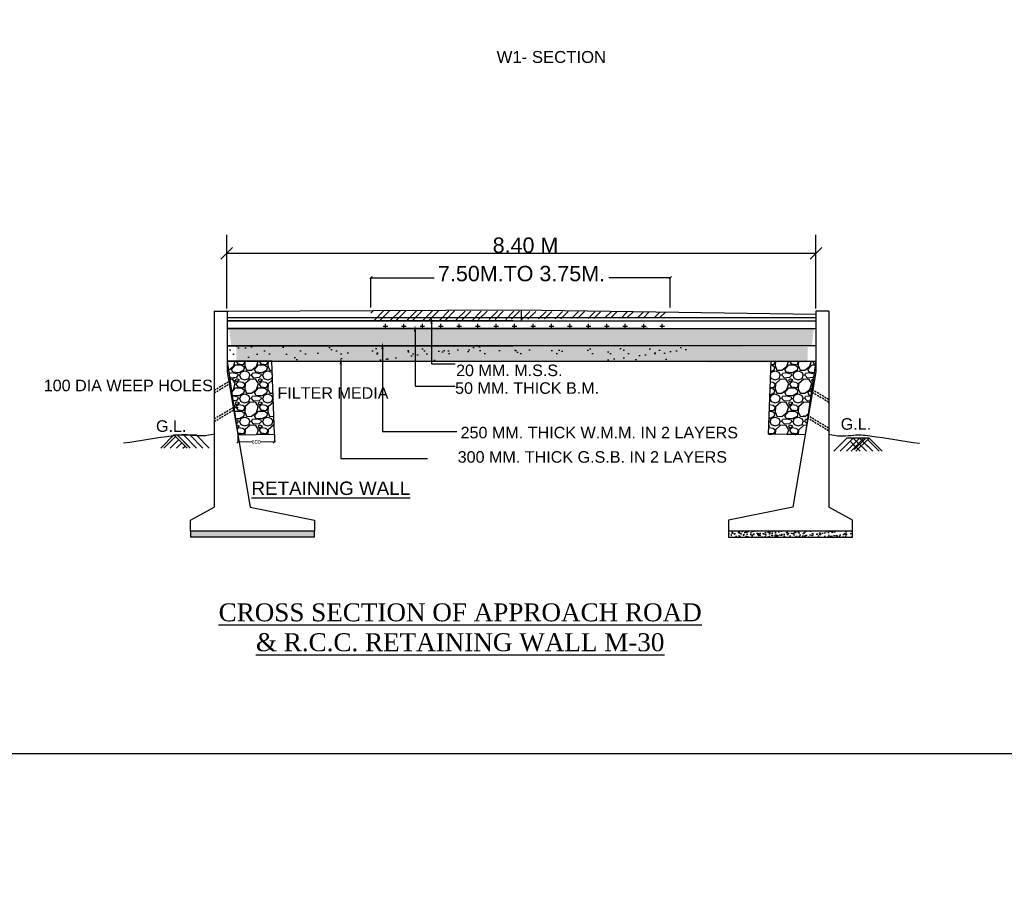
# Model space of a CAD drawing. Header units: millimetres. Extents: x -110772 to 10578, y 1312 to 153908.
# Tile 9 of 19: x -105587 to -104946, y 151248 to 151808. Entities that reach past the tile are written whole.
import ezdxf

# ---------------------------------------------------------------- set-up
doc = ezdxf.new("R2010")
doc.units = ezdxf.units.MM
doc.header["$MEASUREMENT"] = 0
doc.header["$PDMODE"] = 35
doc.header["$PDSIZE"] = -50
doc.linetypes.add('DASHED2', pattern=[0.375, 0.25, -0.125])
doc.styles.add('GOMTI', font='arial.ttf', dxfattribs={"height": 5})
doc.styles.get("Standard").update_dxf_attribs({"font": 'arial.ttf', "height": 2.5})
doc.dimstyles.get("Standard").update_dxf_attribs({"dimtxt": 2.5, "dimasz": 1.5, "dimexe": 0.18, "dimexo": 0.0625, "dimgap": 0.09, "dimtad": 0, "dimtih": 1, "dimtoh": 1, "dimdec": 1, "dimzin": 0, "dimdsep": 46, "dimtxsty": 'Standard', "dimblk": 'OBLIQUE', "dimcen": 0.5, "dimadec": 0, "dimazin": 0, "dimtfac": 1, "dimtdec": 1, "dimtofl": 0, "dimtmove": 0, "dimatfit": 3, "dimfxl": 1, "dimtolj": 1, "dimtzin": 0, "dimlwd": 5, "dimarcsym": 0})
pattern_1 = [(50, (142779.7787, -75808.39), (5.37945137, -0.47064101), [0.5625, -6.1875]), (355, (142779.779, -75808.39), (-1.040635, 5.641441), [0.45, -4.95]), (100.4514445, (142780.227, -75808.4294), (4.33881635, 5.17079993), [0.47805144, -5.25856584]), (46.1842, (142779.779, -75806.89), (8.00430998, -1.2413946), [0.84375, -9.28125]), (96.6356355, (142780.446, -75806.994), (7.0099646, 7.3058895), [0.71707757, -7.8878532]), (351.184164, (142779.779, -75806.89), (7.00996459, 7.3058895), [0.675, -7.425]), (21, (142780.5287, -75807.265), (4.47680289, -3.01964168), [0.5625, -6.1875]), (326, (142780.529, -75807.265), (1.82486499, 5.43862534), [0.45, -4.95]), (71.4514447, (142780.902, -75807.517), (6.301667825, 2.41898365), [0.478051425, -5.25856584]), (37.5, (142779.7787, -75808.3902), (0.091198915, 2.496703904), [0, -4.89, 0, -5.025, 0, -4.96875]), (7.5, (142779.7787, -75808.3902), (1.97302153, 2.95808784), [0, -2.865, 0, -4.7775, 0, -1.89375]), (327.5, (142778.1062, -75808.3902), (4.003668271, -0.169161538), [0, -1.875, 0, -5.85, 0, -7.7625]), (317.5, (142777.3562, -75808.3902), (4.37389627, 0.750787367), [0, -2.4375, 0, -3.885, 0, -5.5125])]
pattern_2 = [(228.0127875, (142790.5787, -75793.3902), (-120, -135), [2.01804, -199.7863207]), (184.96974073, (142789.2287, -75794.8902), (180, 15), [3.46302, -342.8388714]), (132.51044708, (142785.7787, -75795.1902), (150, -165), [2.44182, -241.74048894]), (267.273689, (142779.9287, -75798.9402), (15, 300), [3.15357, -312.2033706]), (292.83365418, (142779.7787, -75802.0902), (-75, 180), [3.092325, -306.1405969]), (357.273689, (142780.9787, -75804.9402), (-300, 15), [3.15357, -312.2033706]), (37.69424047, (142784.1287, -75805.0902), (-195, -150), [4.170435, -412.87272823]), (72.25532837, (142787.4287, -75802.5402), (105, 330), [3.93732, -389.79482245]), (121.42956562, (142788.6287, -75798.7902), (-120, 195), [3.16425, -313.26109665]), (175.2363583, (142786.9787, -75796.0902), (165, -15), [3.61248, -177.0114387]), (222.3974378, (142783.37873, -75795.7902), (-180, -165), [4.67172, -462.5006251]), (138.81407483, (142794.7787, -75799.0902), (-105, 90), [1.594515, -157.8576722]), (171.4692344, (142793.5787, -75798.0402), (195, -30), [3.033555, -300.32267124]), (225, (142790.579, -75797.59), (-2e-15, -15), [2.121315, -19.09188844]), (203.1985905, (142789.5287, -75795.7902), (75, 30), [1.14237, -113.0942266]), (291.8014095, (142788.4787, -75796.2402), (-15, 45), [1.615545, -79.1619271]), (30.9637565, (142789.0787, -75797.7402), (45, 30), [2.623935, -84.8403434]), (161.5650512, (142791.3287, -75796.39), (30, -15), [1.897365, -45.5367999]), (16.38954033, (142779.7787, -75796.2402), (150, 45), [2.658, -263.1426772]), (70.34617594, (142782.3287, -75795.4902), (-60, -165), [2.229915, -220.7611162]), (293.1985905, (142791.3287, -75793.3902), (-30, 75), [2.284725, -111.9518716]), (343.61045967, (142792.2287, -75795.4902), (-150, 45), [2.658, -263.1426772]), (339.4439548, (142779.7787, -75805.5402), (-75, 30), [2.5632, -125.5968562]), (294.77514057, (142782.1787, -75806.4402), (-75, 165), [2.14767, -212.61964595]), (66.8014095, (142791.4787, -75808.3902), (30, 75), [2.284725, -111.9518716]), (17.35402464, (142792.3787, -75806.2902), (-195, -60), [2.514465, -248.9313542]), (69.4439548, (142784.1287, -75808.3902), (-30, -75), [1.2816, -126.8784562]), (101.3099325, (142790.5787, -75808.3902), (-15, 60), [0.76485, -75.7204427]), (165.9637565, (142790.4287, -75807.6402), (45, -15), [3.092325, -58.7542594]), (186.00900596, (142787.4287, -75806.8902), (150, 15), [2.86575, -283.7088476]), (303.6900675, (142789.0787, -75799.09), (-15, 30), [2.16333, -51.9199391]), (353.15722659, (142790.2787, -75800.8902), (255, -30), [3.77691, -373.91343936]), (60.9453959, (142794.0287, -75801.3402), (-60, -105), [1.54434, -152.8901121]), (90, (142794.779, -75799.99), (-15, 15), [0.9, -14.1]), (120.25643716, (142787.1287, -75806.4402), (60, -105), [2.08386, -206.30279984]), (48.0127875, (142786.0787, -75804.6402), (120, 135), [4.03608, -197.7682807]), (0, (142788.779, -75801.64), (15, 15), [3.9, -11.1]), (325.30484647, (142792.6787, -75801.6402), (150, -105), [2.37171, -234.7991145]), (254.0546041, (142794.6287, -75802.9902), (-15, -60), [2.18403, -107.01761834]), (207.64597536, (142794.0287, -75805.0902), (-285, -150), [3.555975, -352.04211273]), (175.42607874, (142790.8787, -75806.7402), (-195, 15), [3.761985, -372.4361011])]

# ---------------------------------------------------------------- blocks, each defined once
blk = doc.blocks.new('_Oblique')
at = {"color": 0, "linetype": 'ByBlock', "lineweight": -2}
blk.add_line((-0.5, -0.5), (0.5, 0.5), dxfattribs=at)
blk = doc.blocks.new('*D23')
at = {"color": 0, "lineweight": -2, "transparency": 16777216}
for p, q in [((-105444.56, 151537.85), (-105444.56, 151533.21)), ((-105420.83, 151538.27), (-105420.83, 151533.21))]:
    blk.add_line(p, q, dxfattribs=at)
at = {"color": 0, "lineweight": 5, "transparency": 16777216}
for p, q in [((-105444.56, 151533.39), (-105435.55, 151533.39)), ((-105420.83, 151533.39), (-105429.84, 151533.39))]:
    blk.add_line(p, q, dxfattribs=at)
at = {"layer": 'Defpoints', "color": 0, "transparency": 16777216}
for p in [(-105444.56, 151537.92), (-105420.83, 151538.33), (-105420.83, 151533.39)]:
    blk.add_point(p, dxfattribs=at)
at = {"color": 0, "lineweight": 5, "transparency": 16777216, "xscale": 1.5, "yscale": 1.5, "zscale": 1.5, "rotation": 180}
blk.add_blockref('_Oblique', (-105444.56, 151533.39), dxfattribs=at)
at = {"color": 0, "lineweight": 5, "transparency": 16777216, "xscale": 1.5, "yscale": 1.5, "zscale": 1.5}
blk.add_blockref('_Oblique', (-105420.83, 151533.39), dxfattribs=at)
at = {"color": 0, "transparency": 16777216, "insert": (-105432.7, 151533.39), "char_height": 2.5, "attachment_point": 5}
blk.add_mtext('\\A1;600', dxfattribs=at)

msp = doc.modelspace()

# ---------------------------------------------------------------- hatches: boundary and pattern name
h = msp.add_hatch()
h.set_pattern_fill('AR-CONC', color=256, scale=0.75)
h.set_pattern_definition(pattern_1)
h.paths.add_polyline_path([(-105394.84, 151471.53), (-105394.84, 151475.38), (-105475.35, 151475.38), (-105475.35, 151471.53)])
h.paths.add_polyline_path([(-105438.89, 151493.95), (-105331.3, 151493.95), (-105331.3, 151511.97), (-105438.89, 151511.97)], flags=9)
h.paths.add_polyline_path([(-105116.53, 151684.14), (-104956.04, 151684.14), (-104956.04, 151695.77), (-105116.53, 151695.77)], flags=9)
h.paths.add_polyline_path([(-105266.04, 151612.08), (-105192.88, 151612.08), (-105192.88, 151623.72), (-105266.04, 151623.72)], flags=9)
h.paths.add_polyline_path([(-105282.47, 151553.72), (-105114.98, 151553.72), (-105114.98, 151565.36), (-105282.47, 151565.36)], flags=9)
h.paths.add_polyline_path([(-105263.1, 151569.56), (-105148.04, 151569.56), (-105148.04, 151581.2), (-105263.1, 151581.2)], flags=9)
h.paths.add_polyline_path([(-105266.67, 151598.52), (-105161.5, 151598.52), (-105161.5, 151610.16), (-105266.67, 151610.16)], flags=9)
h.paths.add_polyline_path([(-105822.07, 152076.37), (-105786.29, 152076.37), (-105786.29, 152091.83), (-105822.07, 152091.83)], flags=9)
h.paths.add_polyline_path([(-105403.31, 151741.6), (-105403.31, 151783.23), (-105418.77, 151783.23), (-105418.77, 151741.6)], flags=9)
h.paths.add_polyline_path([(-105403.31, 151805.24), (-105403.31, 151841.04), (-105418.77, 151841.04), (-105418.77, 151805.24)], flags=9)
h.paths.add_polyline_path([(-105083.3, 151743.66), (-105083.3, 151785.28), (-105098.76, 151785.28), (-105098.76, 151743.66)], flags=9)
h.paths.add_polyline_path([(-105082.5, 151807.27), (-105082.5, 151843.07), (-105097.96, 151843.07), (-105097.96, 151807.27)], flags=9)
h.paths.add_polyline_path([(-105141.79, 151742.84), (-105141.79, 151784.46), (-105157.24, 151784.46), (-105157.24, 151742.84)], flags=9)
h.paths.add_polyline_path([(-105140.99, 151800.65), (-105140.99, 151842.27), (-105156.44, 151842.27), (-105156.44, 151800.65)], flags=9)
h.paths.add_polyline_path([(-105775.4, 152070.26), (-105775.4, 152098.88), (-105787.76, 152098.88), (-105787.76, 152070.26)], flags=9)
h.paths.add_polyline_path([(-105194.92, 151741.6), (-105194.92, 151783.23), (-105210.38, 151783.23), (-105210.38, 151741.6)], flags=9)
h.paths.add_polyline_path([(-105196.22, 151805.47), (-105196.22, 151841.27), (-105211.68, 151841.27), (-105211.68, 151805.47)], flags=9)
h.paths.add_polyline_path([(-105253.53, 151741.6), (-105253.53, 151783.23), (-105268.99, 151783.23), (-105268.99, 151741.6)], flags=9)
h.paths.add_polyline_path([(-105252.73, 151805.24), (-105252.73, 151841.04), (-105268.19, 151841.04), (-105268.19, 151805.24)], flags=9)
h.paths.add_polyline_path([(-105309.35, 151741.6), (-105309.35, 151783.23), (-105324.81, 151783.23), (-105324.81, 151741.6)], flags=9)
h.paths.add_polyline_path([(-105308.55, 151805.16), (-105308.55, 151840.95), (-105324.01, 151840.95), (-105324.01, 151805.16)], flags=9)
h.paths.add_polyline_path([(-106218.61, 151741.6), (-106218.61, 151783.23), (-106234.06, 151783.23), (-106234.06, 151741.6)], flags=9)
h.paths.add_polyline_path([(-106218.61, 151805.16), (-106218.61, 151840.95), (-106234.06, 151840.95), (-106234.06, 151805.16)], flags=9)
h.paths.add_polyline_path([(-106162.89, 151741.6), (-106162.89, 151783.23), (-106178.35, 151783.23), (-106178.35, 151741.6)], flags=9)
h.paths.add_polyline_path([(-106162.89, 151805.16), (-106162.89, 151840.95), (-106178.35, 151840.95), (-106178.35, 151805.16)], flags=9)
h.paths.add_polyline_path([(-106107.62, 151741.6), (-106107.62, 151783.23), (-106123.08, 151783.23), (-106123.08, 151741.6)], flags=9)
h.paths.add_polyline_path([(-106107.62, 151805.16), (-106107.62, 151840.95), (-106123.08, 151840.95), (-106123.08, 151805.16)], flags=9)
h.paths.add_polyline_path([(-106051.03, 151741.6), (-106051.03, 151783.23), (-106066.48, 151783.23), (-106066.48, 151741.6)], flags=9)
h.paths.add_polyline_path([(-106051.03, 151805.16), (-106051.03, 151840.95), (-106066.48, 151840.95), (-106066.48, 151805.16)], flags=9)
h.paths.add_polyline_path([(-105995.31, 151747.43), (-105995.31, 151783.23), (-106010.77, 151783.23), (-106010.77, 151747.43)], flags=9)
h.paths.add_polyline_path([(-105995.31, 151805.24), (-105995.31, 151841.04), (-106010.77, 151841.04), (-106010.77, 151805.24)], flags=9)
h.paths.add_polyline_path([(-105942.26, 151747.43), (-105942.26, 151783.23), (-105957.71, 151783.23), (-105957.71, 151747.43)], flags=9)
h.paths.add_polyline_path([(-105942.26, 151805.16), (-105942.26, 151840.95), (-105957.71, 151840.95), (-105957.71, 151805.16)], flags=9)
h.paths.add_polyline_path([(-105883.89, 151747.43), (-105883.89, 151783.23), (-105899.35, 151783.23), (-105899.35, 151747.43)], flags=9)
h.paths.add_polyline_path([(-105883.89, 151805.24), (-105883.89, 151841.04), (-105899.35, 151841.04), (-105899.35, 151805.24)], flags=9)
h.paths.add_polyline_path([(-105783.33, 151753.26), (-105783.33, 151783.23), (-105798.79, 151783.23), (-105798.79, 151753.26)], flags=9)
h.paths.add_polyline_path([(-105783.33, 151805.24), (-105783.33, 151841.04), (-105798.79, 151841.04), (-105798.79, 151805.24)], flags=9)
h.paths.add_polyline_path([(-105463.32, 151741.38), (-105463.32, 151783), (-105478.77, 151783), (-105478.77, 151741.38)], flags=9)
h.paths.add_polyline_path([(-105463.32, 151804.93), (-105463.32, 151840.73), (-105478.77, 151840.73), (-105478.77, 151804.93)], flags=9)
h.paths.add_polyline_path([(-105518.66, 151747.2), (-105518.66, 151783), (-105534.12, 151783), (-105534.12, 151747.2)], flags=9)
h.paths.add_polyline_path([(-105518.66, 151804.93), (-105518.66, 151840.73), (-105534.12, 151840.73), (-105534.12, 151804.93)], flags=9)
h.paths.add_polyline_path([(-105574.74, 151747.2), (-105574.74, 151783), (-105590.2, 151783), (-105590.2, 151747.2)], flags=9)
h.paths.add_polyline_path([(-105574.74, 151805.01), (-105574.74, 151840.81), (-105590.2, 151840.81), (-105590.2, 151805.01)], flags=9)
h.paths.add_polyline_path([(-105631.01, 151747.2), (-105631.01, 151783), (-105646.46, 151783), (-105646.46, 151747.2)], flags=9)
h.paths.add_polyline_path([(-105631.01, 151804.93), (-105631.01, 151840.73), (-105646.46, 151840.73), (-105646.46, 151804.93)], flags=9)
h.paths.add_polyline_path([(-105686.87, 151747.2), (-105686.87, 151783), (-105702.33, 151783), (-105702.33, 151747.2)], flags=9)
h.paths.add_polyline_path([(-105686.87, 151805.01), (-105686.87, 151840.81), (-105702.32, 151840.81), (-105702.32, 151805.01)], flags=9)
h.paths.add_polyline_path([(-105743.83, 151747.2), (-105743.83, 151783), (-105759.29, 151783), (-105759.29, 151747.2)], flags=9)
h.paths.add_polyline_path([(-105743.83, 151805.01), (-105743.83, 151840.81), (-105759.29, 151840.81), (-105759.29, 151805.01)], flags=9)
h.paths.add_polyline_path([(-105365.52, 151741.6), (-105365.52, 151783.23), (-105380.98, 151783.23), (-105380.98, 151741.6)], flags=9)
h.paths.add_polyline_path([(-105364.72, 151805.24), (-105364.72, 151841.04), (-105380.18, 151841.04), (-105380.18, 151805.24)], flags=9)
h.paths.add_polyline_path([(-105826.41, 151747.43), (-105826.41, 151783.23), (-105841.86, 151783.23), (-105841.86, 151747.43)], flags=9)
h.paths.add_polyline_path([(-105826.41, 151805.24), (-105826.41, 151841.04), (-105841.86, 151841.04), (-105841.86, 151805.24)], flags=9)
h.paths.add_polyline_path([(-105637.86, 152059.18), (-105479.81, 152059.18), (-105479.81, 152074.63), (-105637.86, 152074.63)], flags=9)
h.paths.add_polyline_path([(-105353.41, 152070.26), (-105353.41, 152098.88), (-105365.77, 152098.88), (-105365.77, 152070.26)], flags=9)
h.paths.add_polyline_path([(-106377.77, 151832.96), (-106310.57, 151832.96), (-106310.57, 151848.42), (-106377.77, 151848.42)], flags=9)
h.paths.add_polyline_path([(-105657.59, 151996.16), (-105587.45, 151996.16), (-105587.45, 152011.61), (-105657.59, 152011.61)], flags=9)
h.paths.add_polyline_path([(-105998.46, 152119.36), (-105459.7, 152121.72), (-105459.77, 152137.17), (-105998.53, 152134.82)], flags=9)
h.paths.add_polyline_path([(-106366.39, 152085.38), (-106308.41, 152085.38), (-106308.41, 152100.84), (-106366.39, 152100.84)], flags=9)
h.paths.add_polyline_path([(-106366.39, 152071.17), (-106308.41, 152071.17), (-106308.41, 152086.62), (-106366.39, 152086.62)], flags=9)
h.paths.add_polyline_path([(-106363.83, 152056.44), (-106310.97, 152056.44), (-106310.97, 152071.89), (-106363.83, 152071.89)], flags=9)
h.paths.add_polyline_path([(-106366.39, 152041.53), (-106308.41, 152041.53), (-106308.41, 152056.99), (-106366.39, 152056.99)], flags=9)
h.paths.add_polyline_path([(-106366.39, 152025.67), (-106308.41, 152025.67), (-106308.41, 152041.13), (-106366.39, 152041.13)], flags=9)
h.paths.add_polyline_path([(-106366.39, 152012.32), (-106308.41, 152012.32), (-106308.41, 152027.78), (-106366.39, 152027.78)], flags=9)
h.paths.add_polyline_path([(-106366.39, 151997.31), (-106308.41, 151997.31), (-106308.41, 152012.77), (-106366.39, 152012.77)], flags=9)
h.paths.add_polyline_path([(-106364.9, 151846.55), (-106312.04, 151846.55), (-106312.04, 151862), (-106364.9, 151862)], flags=9)
h.paths.add_polyline_path([(-106364.9, 151861.01), (-106312.04, 151861.01), (-106312.04, 151876.46), (-106364.9, 151876.46)], flags=9)
h.paths.add_polyline_path([(-106364.9, 151875.47), (-106312.04, 151875.47), (-106312.04, 151890.92), (-106364.9, 151890.92)], flags=9)
h.paths.add_polyline_path([(-106364.9, 151891), (-106312.04, 151891), (-106312.04, 151906.46), (-106364.9, 151906.46)], flags=9)
h.paths.add_polyline_path([(-106364.9, 151906), (-106312.04, 151906), (-106312.04, 151921.45), (-106364.9, 151921.45)], flags=9)
h.paths.add_polyline_path([(-106364.9, 151921.53), (-106312.04, 151921.53), (-106312.04, 151936.98), (-106364.9, 151936.98)], flags=9)
h.paths.add_polyline_path([(-106364.9, 151936.53), (-106312.04, 151936.53), (-106312.04, 151951.98), (-106364.9, 151951.98)], flags=9)
h.paths.add_polyline_path([(-106364.9, 151950.99), (-106312.04, 151950.99), (-106312.04, 151966.44), (-106364.9, 151966.44)], flags=9)
h.paths.add_polyline_path([(-106364.37, 151966.52), (-106311.51, 151966.52), (-106311.51, 151981.97), (-106364.37, 151981.97)], flags=9)
h.paths.add_polyline_path([(-106363.83, 151982.59), (-106310.97, 151982.59), (-106310.97, 151998.04), (-106363.83, 151998.04)], flags=9)
h.paths.add_polyline_path([(-105262.22, 152032.52), (-105201.98, 152032.78), (-105202.04, 152048.24), (-105262.29, 152047.98)], flags=9)
h.paths.add_polyline_path([(-105986.32, 152036.16), (-105926.08, 152036.16), (-105926.08, 152051.62), (-105986.32, 152051.62)], flags=9)
h.paths.add_polyline_path([(-105545.21, 151747.43), (-105545.21, 151783.23), (-105560.67, 151783.23), (-105560.67, 151747.43)], flags=9)
h.paths.add_polyline_path([(-105545.21, 151805.24), (-105545.21, 151841.04), (-105560.67, 151841.04), (-105560.67, 151805.24)], flags=9)
h.paths.add_polyline_path([(-105349.73, 151741.6), (-105349.73, 151783.23), (-105365.19, 151783.23), (-105365.19, 151741.6)], flags=9)
h.paths.add_polyline_path([(-105349.74, 151805.24), (-105349.74, 151841.04), (-105365.19, 151841.04), (-105365.19, 151805.24)], flags=9)
h.paths.add_polyline_path([(-105432.33, 151741.6), (-105432.33, 151783.23), (-105447.79, 151783.23), (-105447.79, 151741.6)], flags=9)
h.paths.add_polyline_path([(-105432.34, 151805.24), (-105432.34, 151841.04), (-105447.79, 151841.04), (-105447.79, 151805.24)], flags=9)
h.paths.add_polyline_path([(-105490.33, 151741.84), (-105490.33, 151783.46), (-105505.78, 151783.46), (-105505.78, 151741.84)], flags=9)
h.paths.add_polyline_path([(-105490.33, 151805.47), (-105490.33, 151841.27), (-105505.78, 151841.27), (-105505.78, 151805.47)], flags=9)
h.paths.add_polyline_path([(-105602.66, 151745.35), (-105602.66, 151781.15), (-105618.12, 151781.15), (-105618.12, 151745.35)], flags=9)
h.paths.add_polyline_path([(-105602.66, 151803.16), (-105602.66, 151838.96), (-105618.12, 151838.96), (-105618.12, 151803.16)], flags=9)
h.paths.add_polyline_path([(-105658.28, 151747.1), (-105658.28, 151782.9), (-105673.74, 151782.9), (-105673.74, 151747.1)], flags=9)
h.paths.add_polyline_path([(-105658.28, 151804.83), (-105658.28, 151840.62), (-105673.74, 151840.62), (-105673.74, 151804.83)], flags=9)
h.paths.add_polyline_path([(-105714.34, 151747.2), (-105714.34, 151783), (-105729.8, 151783), (-105729.8, 151747.2)], flags=9)
h.paths.add_polyline_path([(-105714.34, 151805.01), (-105714.34, 151840.81), (-105729.8, 151840.81), (-105729.8, 151805.01)], flags=9)
h.paths.add_polyline_path([(-105769.83, 151753.26), (-105769.83, 151783.23), (-105785.29, 151783.23), (-105785.29, 151753.26)], flags=9)
h.paths.add_polyline_path([(-105769.83, 151805.16), (-105769.83, 151840.95), (-105785.29, 151840.95), (-105785.29, 151805.16)], flags=9)
h.paths.add_polyline_path([(-106143.12, 151448.62), (-105830.08, 151448.62), (-105830.08, 151473.53), (-106143.12, 151473.53)], flags=9)
h.paths.add_polyline_path([(-105732.07, 151559.39), (-105641.44, 151559.39), (-105641.44, 151571.03), (-105732.07, 151571.03)], flags=9)
h.paths.add_polyline_path([(-106222.45, 151569.51), (-106163.46, 151596.46), (-106169.03, 151608.66), (-106228.03, 151581.71)], flags=9)
h.paths.add_polyline_path([(-106007.14, 151667.83), (-105971.28, 151667.83), (-105971.28, 151679.32), (-106007.14, 151679.32)], flags=9)
h.paths.add_polyline_path([(-105984.88, 151429.24), (-105899.01, 151429.24), (-105899.01, 151447.27), (-105984.88, 151447.27)], flags=9)
h.paths.add_polyline_path([(-106385.3, 151594.36), (-106247.07, 151594.36), (-106247.07, 151647.58), (-106385.3, 151647.58)], flags=9)
h.paths.add_polyline_path([(-105940.58, 151583.45), (-105867.42, 151583.45), (-105867.42, 151595.09), (-105940.58, 151595.09)], flags=9)
h.paths.add_polyline_path([(-105939.86, 151535.53), (-105772.36, 151535.53), (-105772.36, 151547.17), (-105939.86, 151547.17)], flags=9)
h.paths.add_polyline_path([(-105939.44, 151546.94), (-105824.39, 151546.94), (-105824.39, 151558.58), (-105939.44, 151558.58)], flags=9)
h.paths.add_polyline_path([(-105941.9, 151571.09), (-105836.73, 151571.09), (-105836.73, 151582.73), (-105941.9, 151582.73)], flags=9)
h.paths.add_polyline_path([(-106134.87, 151566.3), (-106039.73, 151566.3), (-106039.73, 151594.38), (-106134.87, 151594.38)], flags=9)
h.paths.add_polyline_path([(-106002.57, 151646.8), (-105966.71, 151646.8), (-105966.71, 151658.29), (-106002.57, 151658.29)], flags=9)
h.paths.add_polyline_path([(-105344.18, 151429.24), (-105258.32, 151429.24), (-105258.32, 151447.27), (-105344.18, 151447.27)], flags=9)
h.paths.add_polyline_path([(-105203.87, 152127.86), (-105106.98, 152127.22), (-105106.88, 152142.67), (-105203.77, 152143.32)], flags=9)
h.paths.add_polyline_path([(-106346.53, 152125.73), (-106247.9, 152126.16), (-106247.97, 152141.61), (-106346.6, 152141.18)], flags=9)
h.paths.add_polyline_path([(-106275.1, 151737.35), (-106275.1, 151798.92), (-106291.11, 151798.92), (-106291.11, 151737.35)], flags=9)
h.paths.add_polyline_path([(-106275.1, 151797.91), (-106275.1, 151849.4), (-106303.61, 151849.4), (-106303.61, 151797.91)], flags=9)
h = msp.add_hatch()
h.set_pattern_fill('AR-SAND', color=256, scale=4.5)
h.set_pattern_definition([(37.5, (-109935.039, 149756.1966), (-0.28347, 8.670707), [0, -6.84, 0, -7.65, 0, -7.3125]), (7.5, (-109935.039, 149756.197), (7.963995, 12.699657), [0, -3.69, 0, -6.165, 0, -2.3625]), (327.5, (-109940.574, 149756.1966), (14.013638, 0.025466), [0, -2.25, 0, -8.1, 0, -10.575]), (317.5, (-109940.574, 149756.197), (13.52757, 3.94954), [0, -1.125, 0, -5.31, 0, -6.075])])
h.paths.add_polyline_path([(-104724.89, 151676.68), (-104804.71, 151626.03), (-104803.06, 151611.73), (-104717.95, 151665.73)])
h.paths.add_polyline_path([(-104744.7, 151618.14), (-104626.84, 151618.14), (-104626.84, 151646.1), (-104744.7, 151646.1)], flags=9)
h.paths.add_polyline_path([(-104730.35, 151689.21), (-104593.83, 151689.21), (-104593.83, 151717.3), (-104730.35, 151717.3)], flags=9)
h.paths.add_polyline_path([(-105436.38, 151345.86), (-105123.34, 151345.86), (-105123.34, 151370.76), (-105436.38, 151370.76)], flags=9)
h.paths.add_polyline_path([(-105025.33, 151456.62), (-104934.7, 151456.62), (-104934.7, 151468.27), (-105025.33, 151468.27)], flags=9)
h.paths.add_polyline_path([(-105515.72, 151466.75), (-105456.72, 151493.69), (-105462.29, 151505.89), (-105521.29, 151478.95)], flags=9)
h.paths.add_polyline_path([(-105300.41, 151565.07), (-105264.55, 151565.07), (-105264.55, 151576.56), (-105300.41, 151576.56)], flags=9)
h.paths.add_polyline_path([(-105278.14, 151326.47), (-105192.27, 151326.47), (-105192.27, 151344.5), (-105278.14, 151344.5)], flags=9)
h.paths.add_polyline_path([(-105239.04, 151420.32), (-105101.25, 151420.32), (-105101.25, 151431.95), (-105239.04, 151431.95)], flags=9)
h.paths.add_polyline_path([(-105673.37, 151478.97), (-105544.99, 151478.97), (-105544.99, 151544.81), (-105673.37, 151544.81)], flags=9)
h.paths.add_polyline_path([(-105235.49, 151456.58), (-105123.35, 151456.58), (-105123.35, 151468.21), (-105235.49, 151468.21)], flags=9)
h.paths.add_polyline_path([(-105233.85, 151480.69), (-105198.53, 151480.69), (-105198.53, 151492.32), (-105233.85, 151492.32)], flags=9)
h.paths.add_polyline_path([(-105233.12, 151432.77), (-105065.63, 151432.77), (-105065.63, 151444.41), (-105233.12, 151444.41)], flags=9)
h.paths.add_polyline_path([(-105232.71, 151444.18), (-105117.65, 151444.18), (-105117.65, 151455.81), (-105232.71, 151455.81)], flags=9)
h.paths.add_polyline_path([(-105235.16, 151468.33), (-105140.47, 151468.33), (-105140.47, 151479.96), (-105235.16, 151479.96)], flags=9)
h.paths.add_polyline_path([(-105481.18, 151523.38), (-105409.3, 151523.38), (-105409.3, 151551.47), (-105481.18, 151551.47)], flags=9)
h.paths.add_polyline_path([(-105449.33, 151450.9), (-105311.08, 151450.9), (-105311.08, 151491.62), (-105449.33, 151491.62)], flags=9)
h.paths.add_polyline_path([(-105295.83, 151544.03), (-105259.97, 151544.03), (-105259.97, 151555.52), (-105295.83, 151555.52)], flags=9)
h.paths.add_polyline_path([(-105202.93, 151983.85), (-105176.04, 151983.85), (-105176.04, 151990.03), (-105202.93, 151990.03)], flags=9)
h.paths.add_polyline_path([(-104825.14, 152063.04), (-104743.95, 152062.5), (-104743.85, 152077.96), (-104825.03, 152078.5)], flags=9)
h.paths.add_polyline_path([(-105620.74, 152062.06), (-105541.89, 152062.41), (-105541.96, 152077.86), (-105620.81, 152077.52)], flags=9)
h.paths.add_polyline_path([(-105677.99, 151889.25), (-105625.13, 151889.25), (-105625.13, 151904.71), (-105677.99, 151904.71)], flags=9)
h.paths.add_polyline_path([(-105677.99, 151903.71), (-105625.13, 151903.71), (-105625.13, 151919.17), (-105677.99, 151919.17)], flags=9)
h.paths.add_polyline_path([(-105677.99, 151918.17), (-105625.13, 151918.17), (-105625.13, 151933.63), (-105677.99, 151933.63)], flags=9)
h.paths.add_polyline_path([(-105677.99, 151933.71), (-105625.13, 151933.71), (-105625.13, 151949.16), (-105677.99, 151949.16)], flags=9)
h.paths.add_polyline_path([(-105677.99, 151948.7), (-105625.13, 151948.7), (-105625.13, 151964.16), (-105677.99, 151964.16)], flags=9)
h.paths.add_polyline_path([(-105677.99, 151964.23), (-105625.13, 151964.23), (-105625.13, 151979.69), (-105677.99, 151979.69)], flags=9)
h.paths.add_polyline_path([(-105677.99, 151979.23), (-105625.13, 151979.23), (-105625.13, 151994.69), (-105677.99, 151994.69)], flags=9)
h.paths.add_polyline_path([(-105678.01, 151993.69), (-105625.15, 151993.69), (-105625.15, 152009.15), (-105678.01, 152009.15)], flags=9)
h.paths.add_polyline_path([(-105677.45, 152009.22), (-105624.59, 152009.22), (-105624.59, 152024.68), (-105677.45, 152024.68)], flags=9)
h.paths.add_polyline_path([(-105679.47, 152025.29), (-105621.5, 152025.29), (-105621.5, 152040.75), (-105679.47, 152040.75)], flags=9)
h.paths.add_polyline_path([(-104745.34, 151865.13), (-104745.34, 151886.36), (-104760.8, 151886.36), (-104760.8, 151865.13)], flags=9)
h.paths.add_polyline_path([(-104790.34, 151865.13), (-104790.34, 151886.36), (-104805.8, 151886.36), (-104805.8, 151865.13)], flags=9)
h.paths.add_polyline_path([(-104835.34, 151865.13), (-104835.34, 151886.36), (-104850.8, 151886.36), (-104850.8, 151865.13)], flags=9)
h.paths.add_polyline_path([(-104880.65, 151865.43), (-104880.65, 151886.66), (-104896.11, 151886.66), (-104896.11, 151865.43)], flags=9)
h.paths.add_polyline_path([(-104925.67, 151865.43), (-104925.67, 151886.66), (-104941.13, 151886.66), (-104941.13, 151865.43)], flags=9)
h.paths.add_polyline_path([(-104970.59, 151865.43), (-104970.59, 151886.66), (-104986.05, 151886.66), (-104986.05, 151865.43)], flags=9)
h.paths.add_polyline_path([(-105015, 151865.43), (-105015, 151886.66), (-105030.45, 151886.66), (-105030.45, 151865.43)], flags=9)
h.paths.add_polyline_path([(-105097.19, 151865.12), (-105097.19, 151886.35), (-105112.65, 151886.35), (-105112.65, 151865.12)], flags=9)
h.paths.add_polyline_path([(-105142.5, 151865.12), (-105142.5, 151886.35), (-105157.95, 151886.35), (-105157.95, 151865.12)], flags=9)
h.paths.add_polyline_path([(-104715.65, 151865.17), (-104715.65, 151886.4), (-104731.11, 151886.4), (-104731.11, 151865.17)], flags=9)
h.paths.add_polyline_path([(-105030.32, 151865.12), (-105030.32, 151886.35), (-105045.77, 151886.35), (-105045.77, 151865.12)], flags=9)
h.paths.add_polyline_path([(-105075.47, 151865.12), (-105075.47, 151886.35), (-105090.92, 151886.35), (-105090.92, 151865.12)], flags=9)
h.paths.add_polyline_path([(-105120.65, 151865.12), (-105120.65, 151886.35), (-105136.11, 151886.35), (-105136.11, 151865.12)], flags=9)
h.paths.add_polyline_path([(-105164.98, 151865.12), (-105164.98, 151886.35), (-105180.44, 151886.35), (-105180.44, 151865.12)], flags=9)
h.paths.add_polyline_path([(-105210.58, 151865.26), (-105210.58, 151886.49), (-105226.04, 151886.49), (-105226.04, 151865.26)], flags=9)
h.paths.add_polyline_path([(-105255.5, 151865.26), (-105255.5, 151886.49), (-105270.96, 151886.49), (-105270.96, 151865.26)], flags=9)
h.paths.add_polyline_path([(-105299.06, 151865.26), (-105299.06, 151886.49), (-105314.51, 151886.49), (-105314.51, 151865.26)], flags=9)
h.paths.add_polyline_path([(-105344.56, 151864.42), (-105344.56, 151885.65), (-105360.02, 151885.65), (-105360.02, 151864.42)], flags=9)
h.paths.add_polyline_path([(-105389.29, 151864.42), (-105389.29, 151885.65), (-105404.74, 151885.65), (-105404.74, 151864.42)], flags=9)
h.paths.add_polyline_path([(-105434.37, 151864.42), (-105434.37, 151885.65), (-105449.83, 151885.65), (-105449.83, 151864.42)], flags=9)
h.paths.add_polyline_path([(-105479.68, 151865.13), (-105479.68, 151880.53), (-105495.14, 151880.53), (-105495.14, 151865.13)], flags=9)
h.paths.add_polyline_path([(-105524.6, 151865.17), (-105524.6, 151880.57), (-105540.06, 151880.57), (-105540.06, 151865.17)], flags=9)
h.paths.add_polyline_path([(-105569.13, 151865.12), (-105569.13, 151880.53), (-105584.59, 151880.53), (-105584.59, 151865.12)], flags=9)
h.paths.add_polyline_path([(-105612.88, 151865.13), (-105612.88, 151874.71), (-105628.33, 151874.71), (-105628.33, 151865.13)], flags=9)
at = {"ltscale": 3000}
h = msp.add_hatch(dxfattribs=at)
h.set_pattern_fill('STEEL', color=256, scale=60, style=0)
h.set_pattern_definition([(45, (142738.067, -75844.3115), (-5.30330086, 5.30330086), []), (45, (142738.067, -75840.5615), (-5.30330086, 5.30330086), [])])
h.paths.add_polyline_path([(-105358.05, 151612.14), (-105163.34, 151614.29), (-105163.34, 151617.84), (-105358.05, 151618.82)])
h = msp.add_hatch(dxfattribs=at)
h.set_pattern_fill('CROSS', color=256, scale=24, style=0)
h.set_pattern_definition([(0, (427431.898, -302153.2565), (6, 6), [3, -9]), (90, (427433.398, -302154.7565), (-6, 6), [3, -9])])
h.paths.add_polyline_path([(-105357.91, 151612.19), (-105163.67, 151612.09), (-105163.67, 151607.11), (-105357.91, 151607.21)])
h = msp.add_hatch(dxfattribs=at)
h.set_pattern_fill('CROSS', color=256, scale=15, style=0)
h.set_pattern_definition([(0, (427431.898, -302153.2565), (3.75, 3.75), [1.875, -5.625]), (90, (427432.8357, -302154.194), (-3.75, 3.75), [1.875, -5.625])])
h.paths.add_polyline_path([(-105071.28, 151595.78), (-105069.94, 151607.11), (-105450.25, 151607.11), (-105448.91, 151595.78)])
h = msp.add_hatch(dxfattribs=at)
h.set_pattern_fill('AR-SAND', color=256, scale=7.5, style=0)
h.set_pattern_definition([(37.5, (142741.21, -75844.312), (-0.4724502, 14.45117827), [0, -11.4, 0, -12.75, 0, -12.1875]), (7.5, (142741.21, -75844.312), (13.2733253, 21.1660955), [0, -6.15, 0, -10.275, 0, -3.9375]), (327.5, (142731.986, -75844.312), (23.35606396, 0.0424429), [0, -3.75, 0, -13.5, 0, -17.625]), (317.5, (142731.986, -75844.312), (22.5459495, 6.5825667), [0, -1.875, 0, -8.85, 0, -10.125])])
h.paths.add_polyline_path([(-105450.18, 151596.42), (-105265.47, 151595.78), (-105147.12, 151595.78), (-105147.26, 151586.83), (-105450.18, 151586.48)])
h = msp.add_hatch(dxfattribs=at)
h.set_pattern_fill('AR-SAND', color=256, scale=3, style=0)
h.set_pattern_definition([(37.5, (142741.2106, -75844.3115), (-0.188980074, 5.78047131), [0, -4.56, 0, -5.1, 0, -4.875]), (7.5, (142741.2106, -75844.3115), (5.30933012, 8.4664382), [0, -2.46, 0, -4.11, 0, -1.575]), (327.5, (142737.5206, -75844.3115), (9.342425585, 0.01697716), [0, -1.5, 0, -5.4, 0, -7.05]), (317.5, (142737.5206, -75844.3115), (9.01837981, 2.6330267), [0, -0.75, 0, -3.54, 0, -4.05])])
h.paths.add_polyline_path([(-105445.64, 151595.78), (-105265.47, 151595.78), (-105074.03, 151595.07), (-105074.03, 151585.13), (-105445.64, 151585.84)])
h = msp.add_hatch()
h.set_pattern_fill('GRAVEL', color=256, scale=15)
h.set_pattern_definition(pattern_2)
h.paths.add_polyline_path([(-105422.42, 151585.84), (-105451.59, 151585.84), (-105444.56, 151537.92), (-105420.83, 151538.33)])
h = msp.add_hatch()
h.set_pattern_fill('GRAVEL', color=256, scale=15)
h.set_pattern_definition(pattern_2)
h.paths.add_polyline_path([(-105099.36, 151538.33), (-105075.63, 151537.92), (-105068.6, 151585.84), (-105097.77, 151585.84)])
h = msp.add_hatch()
h.set_pattern_fill('AR-CONC', color=256, scale=0.75)
h.set_pattern_definition(pattern_1)
h.paths.add_polyline_path([(-105044.84, 151471.53), (-105044.84, 151475.38), (-105125.35, 151475.38), (-105125.35, 151471.53)])

# ---------------------------------------------------------------- linework, layer by layer
for p, q in [((-105451.82, 151620.16), (-105451.82, 151668.1)), ((-105451.82, 151620.16), (-105451.82, 151668.1)), ((-105068.6, 151620.16), (-105068.6, 151668.1)), ((-105068.6, 151620.16), (-105068.6, 151668.1)), ((-105451.82, 151656.11), (-105068.6, 151656.11)), ((-105451.82, 151656.11), (-105068.6, 151656.11)), ((-105358.05, 151627.75), (-105358.05, 151640.3)), ((-105358.05, 151620.71), (-105358.05, 151640.12)), ((-105358.05, 151640.12), (-105316.88, 151640.12)), ((-105163.34, 151640.12), (-105203.31, 151640.12)), ((-105163.34, 151627.75), (-105163.34, 151640.3)), ((-105163.34, 151620.71), (-105163.34, 151640.12)), ((-105452.39, 151618.45), (-105450.8, 151618.45)), ((-105265.47, 151612.09), (-105451.59, 151612.09)), ((-105265.47, 151612.09), (-105451.59, 151612.09)), ((-105436.43, 151612.09), (-105436.84, 151612.09)), ((-105436.43, 151612.09), (-105436.84, 151612.09)), ((-105424.28, 151612.09), (-105419.14, 151612.09)), ((-105424.28, 151612.09), (-105419.14, 151612.09)), ((-105318.66, 151611.8), (-105318.66, 151584.09)), ((-105318.66, 151611.8), (-105318.66, 151584.09)), ((-105451.59, 151607.11), (-105068.6, 151607.11)), ((-105451.59, 151607.11), (-105068.6, 151607.11)), ((-105329.37, 151605.18), (-105329.37, 151569.67)), ((-105329.37, 151605.18), (-105329.37, 151569.67)), ((-105451.59, 151595.78), (-105265.47, 151595.78)), ((-105451.59, 151595.78), (-105265.47, 151595.78)), ((-105451.59, 151595.78), (-105265.47, 151595.78)), ((-105451.59, 151595.78), (-105265.47, 151595.78)), ((-105350.57, 151595.34), (-105350.57, 151540.16)), ((-105350.57, 151595.34), (-105350.57, 151540.16)), ((-105377.66, 151583.89), (-105377.66, 151522.65)), ((-105377.66, 151583.89), (-105377.66, 151522.65)), ((-105318.66, 151584.09), (-105303.3, 151584.09)), ((-105318.66, 151584.09), (-105303.3, 151584.09)), ((-105329.37, 151569.67), (-105303.35, 151569.67)), ((-105329.37, 151569.67), (-105303.35, 151569.67)), ((-105350.57, 151540.16), (-105302.23, 151540.16)), ((-105350.57, 151540.16), (-105302.23, 151540.16)), ((-105494.73, 151529.39), (-105486.17, 151537.95)), ((-105494.73, 151529.39), (-105486.17, 151537.95)), ((-105492.67, 151529.39), (-105485.14, 151536.92)), ((-105492.67, 151529.39), (-105485.14, 151536.92)), ((-105488.55, 151529.39), (-105483.07, 151534.86)), ((-105488.55, 151529.39), (-105483.07, 151534.86)), ((-105486.17, 151537.95), (-105477.6, 151529.39)), ((-105486.17, 151537.95), (-105477.6, 151529.39)), ((-105486.17, 151537.95), (-105471.73, 151537.95)), ((-105484.1, 151537.95), (-105476.57, 151530.42)), ((-105484.1, 151537.95), (-105475.54, 151529.39)), ((-105484.1, 151537.95), (-105476.57, 151530.42)), ((-105484.1, 151537.95), (-105475.54, 151529.39)), ((-105479.98, 151537.95), (-105471.42, 151529.39)), ((-105479.98, 151537.95), (-105471.42, 151529.39)), ((-105475.86, 151537.95), (-105467.29, 151529.39)), ((-105475.86, 151537.95), (-105467.29, 151529.39)), ((-105471.73, 151537.95), (-105463.17, 151529.39)), ((-105471.73, 151537.95), (-105463.17, 151529.39)), ((-105048.46, 151535.89), (-105057.02, 151527.33)), ((-105048.46, 151535.89), (-105057.02, 151527.33)), ((-105044.34, 151535.89), (-105052.9, 151527.33)), ((-105044.34, 151535.89), (-105052.9, 151527.33)), ((-105040.21, 151535.89), (-105048.78, 151527.33)), ((-105040.21, 151535.89), (-105048.78, 151527.33)), ((-105034.03, 151535.89), (-105048.46, 151535.89)), ((-105039.89, 151527.33), (-105046.4, 151533.83)), ((-105037.14, 151536), (-105045.71, 151527.43)), ((-105035.77, 151527.33), (-105044.34, 151535.89)), ((-105036.09, 151535.89), (-105043.62, 151528.36)), ((-105034.03, 151535.89), (-105042.59, 151527.33)), ((-105034.03, 151535.89), (-105042.59, 151527.33)), ((-105031.65, 151527.33), (-105040.21, 151535.89)), ((-105027.52, 151527.33), (-105035.06, 151534.86)), ((-105027.52, 151527.33), (-105035.06, 151534.86)), ((-105025.46, 151527.33), (-105034.03, 151535.89)), ((-105025.46, 151527.33), (-105034.03, 151535.89)), ((-105484.42, 151529.39), (-105481.01, 151532.8)), ((-105484.42, 151529.39), (-105481.01, 151532.8)), ((-105480.3, 151529.39), (-105478.95, 151530.73)), ((-105480.3, 151529.39), (-105478.95, 151530.73)), ((-105039.89, 151527.33), (-105044.34, 151531.77)), ((-105035.77, 151527.33), (-105039.18, 151530.74)), ((-105031.65, 151527.33), (-105037.12, 151532.8)), ((-105377.66, 151522.65), (-105321.19, 151522.65)), ((-105377.66, 151522.65), (-105321.19, 151522.65))]:
    msp.add_line(p, q)
at = {"linetype": 'ByBlock'}
for p, q in [((-105448.04, 151659.89), (-105455.6, 151652.34)), ((-105448.04, 151659.89), (-105455.6, 151652.34)), ((-105072.38, 151652.34), (-105064.82, 151659.89))]:
    msp.add_line(p, q, dxfattribs=at)
at = {"color": 7, "ltscale": 15}
for p, q in [((-105459.99, 151618.45), (-105459.99, 151490.99)), ((-105060.2, 151618.45), (-105060.2, 151490.99)), ((-105475.35, 151482.54), (-105459.99, 151490.99)), ((-105436.52, 151490.99), (-105394.84, 151482.54)), ((-105083.67, 151490.99), (-105125.35, 151482.54)), ((-105044.84, 151482.54), (-105060.2, 151490.99)), ((-105475.35, 151475.38), (-105475.35, 151482.54)), ((-105394.84, 151482.54), (-105394.84, 151475.38)), ((-105125.35, 151482.54), (-105125.35, 151475.38)), ((-105044.84, 151475.38), (-105044.84, 151482.54)), ((-105394.84, 151475.38), (-105475.35, 151475.38)), ((-105475.35, 151475.38), (-105475.35, 151471.53))]:
    msp.add_line(p, q, dxfattribs=at)
at = {"color": 7}
for p, q in [((-105459.99, 151618.45), (-105451.59, 151618.45)), ((-105261.76, 151619.21), (-105068.6, 151616.52)), ((-105060.2, 151618.45), (-105068.6, 151618.45)), ((-105394.84, 151471.53), (-105394.84, 151475.38)), ((-105394.84, 151471.53), (-105475.35, 151471.53))]:
    msp.add_line(p, q, dxfattribs=at)
at = {"ltscale": 3000}
for p, q in [((-105452.39, 151618.45), (-105450.8, 151618.45)), ((-105451.59, 151618.45), (-105261.76, 151619.21)), ((-105451.59, 151614.29), (-105068.6, 151614.29)), ((-105451.59, 151612.09), (-105068.6, 151612.09)), ((-105451.59, 151612.09), (-105068.6, 151612.09)), ((-105436.84, 151612.09), (-105436.43, 151612.09)), ((-105436.84, 151612.09), (-105436.43, 151612.09)), ((-105436.84, 151612.09), (-105436.43, 151612.09)), ((-105436.84, 151612.09), (-105436.43, 151612.09)), ((-105451.59, 151607.11), (-105177.9, 151607.11)), ((-105177.9, 151607.11), (-105451.59, 151607.11)), ((-105451.59, 151607.11), (-105177.9, 151607.11)), ((-105177.9, 151607.11), (-105451.59, 151607.11)), ((-105068.6, 151595.78), (-105451.59, 151595.78)), ((-105068.6, 151595.78), (-105451.59, 151595.78)), ((-105451.59, 151585.84), (-105068.6, 151585.84)), ((-105451.59, 151585.84), (-105068.6, 151585.84))]:
    msp.add_line(p, q, dxfattribs=at)
at = {"color": 241, "true_color": 0xf7abae}
for p, q in [((-105451.59, 151618.45), (-105451.59, 151578.97)), ((-105260.1, 151612.09), (-105260.1, 151619.18)), ((-105068.6, 151618.45), (-105068.6, 151578.97)), ((-105451.59, 151578.97), (-105436.52, 151490.99)), ((-105068.6, 151578.97), (-105083.67, 151490.99))]:
    msp.add_line(p, q, dxfattribs=at)
at = {"color": 7, "linetype": 'DASHED2', "ltscale": 5}
for p, q in [((-105459.99, 151567.03), (-105449.74, 151573.22)), ((-105459.99, 151565.28), (-105449.51, 151571.61)), ((-105448.52, 151573.95), (-105446.48, 151575.19)), ((-105447.39, 151572.88), (-105446.28, 151573.55)), ((-105060.33, 151559.16), (-105073.24, 151566.94)), ((-105060.33, 151560.91), (-105072.35, 151568.16)), ((-105459.99, 151548.42), (-105446.56, 151556.52)), ((-105459.99, 151546.67), (-105446.9, 151554.57)), ((-105445.56, 151555.37), (-105444.23, 151556.18)), ((-105075.87, 151549.91), (-105076.65, 151550.38)), ((-105060.33, 151542.29), (-105074.59, 151550.9)), ((-105060.33, 151540.54), (-105074.03, 151548.81))]:
    msp.add_line(p, q, dxfattribs=at)
at = {"color": 7, "ltscale": 15}
msp.add_lwpolyline([(-104188.42, 151330.46), (-106540.78, 151330.46), (-106540.78, 152348.35), (-104188.42, 152348.35)], close=True, dxfattribs=at)
at = {"color": 7}
for points in [[(-105451.59, 151585.84), (-105444.56, 151537.92), (-105420.83, 151538.33), (-105422.42, 151585.84)], [(-105068.6, 151585.84), (-105075.63, 151537.92), (-105099.36, 151538.33), (-105097.77, 151585.84)], [(-105125.35, 151475.38), (-105125.35, 151471.53), (-105044.84, 151471.53), (-105044.84, 151475.38)]]:
    msp.add_lwpolyline(points, close=True, dxfattribs=at)
at = {"color": 241, "true_color": 0xf7abae}
msp.add_circle((-105238.49, 151961.77), 1759.5, dxfattribs=at)
at = {"color": 7}
for points in [[(-105459.99, 151538.33), (-105467.59, 151537.3), (-105481.01, 151537.95), (-105486.78, 151537.34), (-105518.9, 151532.49)], [(-105060.2, 151538.33), (-105052.6, 151537.3), (-105039.18, 151537.95), (-105033.41, 151537.34), (-105001.3, 151532.49)]]:
    msp.add_spline(points, degree=3, dxfattribs=at)
for points in [[(-105319.37, 151610.4), (-105318.66, 151614.66), (-105317.95, 151610.4)], [(-105319.37, 151610.4), (-105318.66, 151614.66), (-105317.95, 151610.4)], [(-105330.08, 151605.18), (-105329.37, 151609.44), (-105328.66, 151605.18)], [(-105330.08, 151605.18), (-105329.37, 151609.44), (-105328.66, 151605.18)], [(-105351.25, 151593.91), (-105350.54, 151598.17), (-105349.83, 151593.91)], [(-105351.25, 151593.91), (-105350.54, 151598.17), (-105349.83, 151593.91)], [(-105378.37, 151583.89), (-105377.66, 151588.15), (-105376.95, 151583.89)], [(-105378.37, 151583.89), (-105377.66, 151588.15), (-105376.95, 151583.89)]]:
    msp.add_solid(points)

# ---------------------------------------------------------------- block references
at = {"xscale": 1.5, "yscale": 1.5, "zscale": 1.5, "rotation": 180}
msp.add_blockref('_Oblique', (-105358.05, 151640.12), dxfattribs=at)
at = {"xscale": 1.5, "yscale": 1.5, "zscale": 1.5}
msp.add_blockref('_Oblique', (-105163.34, 151640.12), dxfattribs=at)

# ---------------------------------------------------------------- texts
msp.add_text('W1- SECTION', height=7.776).set_placement((-105276.28, 151779.85))
at = {"style": 'GOMTI'}
for s, height, p in [('8.40 M', 10, (-105278.85, 151656.33)), ('20 MM. M.S.S.', 7.5, (-105302.67, 151576.19)), ('100 DIA WEEP HOLES', 7.5, (-105570.89, 151566.34)), ('50 MM. THICK B.M.', 7.5, (-105303.3, 151564.67)), ('FILTER MEDIA', 7.5, (-105418.82, 151561.46)), ('G.L.', 7.5, (-105497.86, 151539.94)), ('G.L.', 7.5, (-105052.44, 151541.3)), ('250 MM. THICK W.M.M. IN 2 LAYERS', 7.5, (-105299.72, 151535.71)), ('      300 MM. THICK G.S.B. IN 2 LAYERS', 7.5, (-105319.1, 151519.87))]:
    msp.add_text(s, height=height, dxfattribs=at).set_placement(p)
at = {"insert": (-105260.1, 151642.82), "char_height": 10, "attachment_point": 5, "style": 'GOMTI'}
msp.add_mtext('\\A1;7.50M.TO 3.75M.', dxfattribs=at)
for s, insert, char_height, width, attachment_point in [('{\\LRETAINING WALL }', (-105435.74, 151507.62), 8.748, 181.7955, 1), ('{\\fTimes New Roman|b0|i0|c0|p18;\\LCROSS SECTION OF APPROACH ROAD & R.C.C. RETAINING WALL M-30}', (-105300, 151428.39), 11.664, 323.6371, 2)]:
    msp.add_mtext(s, dxfattribs=dict(insert=insert, char_height=char_height, width=width, attachment_point=attachment_point))

# ---------------------------------------------------------------- dimensions: what is measured, and where the dimension line sits
at = {"color": 7}
dim = msp.add_linear_dim(base=(-105420.83, 151533.39), p1=(-105444.56, 151537.92), p2=(-105420.83, 151538.33), text='600', dimstyle='Standard', override={"dimfxl": 800, "dimfxlon": 1}, dxfattribs=at)
dim.commit()
dim.dimension.update_dxf_attribs({"geometry": '*D23', "text_midpoint": (-105432.7, 151533.39)})

doc.saveas('drawing.dxf')
